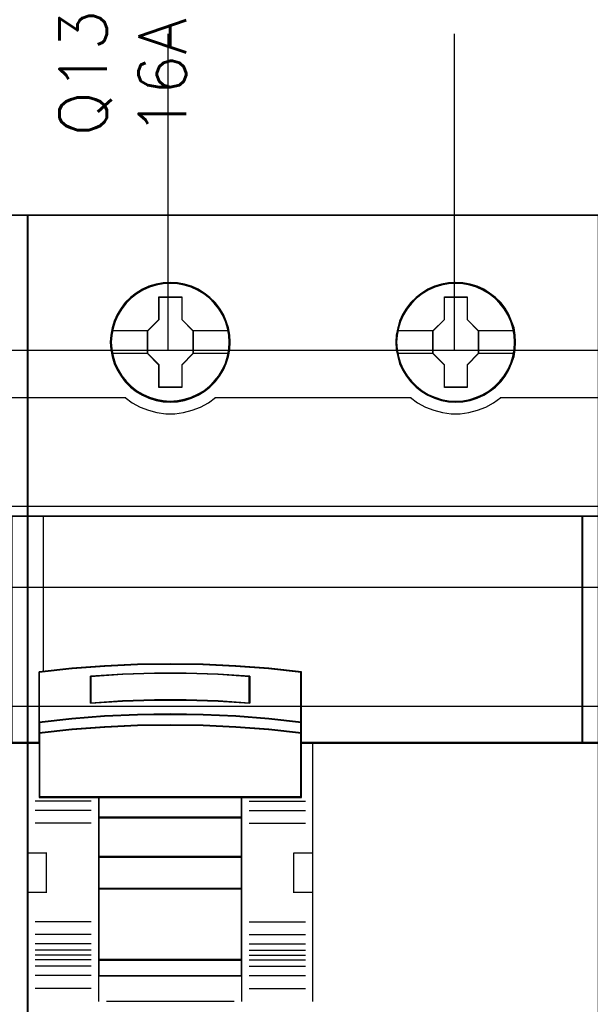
# Model space of a CAD drawing. Extents: x -543332 to -323966, y -9028 to 137422.
# Tile 45 of 250: x -448804 to -448444, y 23760 to 24382. Entities that reach past the tile are written whole.
import ezdxf

# ---------------------------------------------------------------- set-up
doc = ezdxf.new("R2010")
doc.units = 0
doc.header["$MEASUREMENT"] = 0
doc.layers.get('0').update_dxf_attribs({"color": 8})
for name, color, linetype in [('30', 7, 'Continuous'), ('45', 8, 'Continuous'), ('50', 7, 'Continuous')]:
    doc.layers.add(name, color=color, linetype=linetype)
doc.styles.get("Standard").update_dxf_attribs({"font": 'txt', "bigfont": 'BIGFONT.SHX'})

# ---------------------------------------------------------------- blocks, each defined once
blk = doc.blocks.new('*U1096')
at = {"layer": '50', "color": 7}
for points in [[(61.983887, -477.51456), (386.017439, -477.51456)], [(61.983887, -477.51456), (386.017439, -477.51456)], [(151.864631, -477.55693), (151.864631, -457.544965)], [(169.926144, -477.55693), (169.926144, -457.544965)], [(61.983887, -487.347089), (386.017439, -487.347089), (386.017439, -533.64975), (61.983887, -533.64975), (61.983887, -487.347089)]]:
    blk.add_lwpolyline(points, dxfattribs=at)
blk = doc.blocks.new('*U1097')
at = {"layer": '30', "color": 7}
blk.add_lwpolyline([(51.981526, -492.476529), (396.088727, -492.476529), (396.088727, -528.454107), (51.981526, -528.454107), (51.981526, -492.476529)], close=True, dxfattribs=at)
for points in [[(51.981526, -492.476529), (396.088727, -492.476529), (396.088727, -528.454107), (51.981526, -528.454107), (51.981526, -492.476529)], [(51.981526, -499.973403), (396.088727, -499.973403), (396.088727, -520.957234), (51.981526, -520.957234), (51.981526, -499.973403)]]:
    blk.add_lwpolyline(points, dxfattribs=at)
blk = doc.blocks.new('*U1099')
at = {"layer": '45', "color": 7}
for points in [[(143.026075, -468.992858), (106.974629, -468.992858), (106.974629, -551.996037), (143.026075, -551.996037), (143.026075, -468.992858)], [(141.984218, -487.995883), (141.984218, -502.319651), (143.026075, -502.319651), (143.026075, -487.995883), (141.984218, -487.995883)]]:
    blk.add_lwpolyline(points, close=True, dxfattribs=at)
at = {"layer": '45', "color": 139}
blk.add_lwpolyline([(143.026075, -468.992858), (106.974629, -468.992858), (106.974629, -551.996037), (143.026075, -551.996037), (143.026075, -468.992858)], close=True, dxfattribs=at)
at = {"layer": '45', "color": 59}
blk.add_lwpolyline([(143.010169, -469.008747), (106.990535, -469.008747), (106.990535, -551.977501), (143.010169, -551.977501), (143.010169, -469.008747)], close=True, dxfattribs=at)
at = {"layer": '45', "color": 139}
for points in [[(136.812046, -480.493713), (143.026075, -480.493713)], [(106.974629, -487.995883), (143.026075, -487.995883)], [(143.026075, -502.282577), (124.238179, -502.282577)]]:
    blk.add_lwpolyline(points, dxfattribs=at)
at = {"layer": '45', "color": 140}
for points in [[(141.984218, -487.995883), (141.984218, -502.319651), (143.026075, -502.319651), (143.026075, -487.995883), (141.984218, -487.995883)], [(142.000124, -488.011772), (142.000124, -502.303762), (143.010169, -502.303762), (143.010169, -488.011772), (142.000124, -488.011772)]]:
    blk.add_lwpolyline(points, close=True, dxfattribs=at)
blk = doc.blocks.new('*U1100')
at = {"layer": '45', "color": 7}
for points in [[(179.027152, -468.992858), (142.975706, -468.992858), (142.975706, -551.996037), (179.027152, -551.996037), (179.027152, -468.992858)], [(155.772259, -477.012853), (155.744595, -476.559656), (155.672668, -476.100932), (155.517748, -475.669842), (155.34623, -475.249805), (155.108317, -474.857402), (154.826142, -474.503687), (154.499704, -474.183133), (154.134535, -473.901266), (153.763834, -473.658087), (153.332272, -473.470176), (152.90071, -473.337533), (152.447016, -473.254631), (151.998855, -473.232524), (151.539628, -473.254631), (151.102533, -473.337533), (150.654372, -473.470176), (150.239408, -473.658087), (149.846576, -473.901266), (149.486941, -474.183133), (149.15497, -474.503687), (148.894926, -474.857402), (148.65148, -475.249805), (148.446765, -475.669842), (148.330575, -476.100932), (148.242049, -476.559656), (148.208852, -477.012853), (148.242049, -477.466051), (148.330575, -477.908195), (148.446765, -478.344812), (148.65148, -478.759321), (148.894926, -479.151724), (149.15497, -479.516493), (149.486941, -479.842574), (149.846576, -480.118914), (150.239408, -480.356566), (150.654372, -480.53895), (151.102533, -480.67712), (151.539628, -480.765549), (151.998855, -480.787656), (152.447016, -480.765549), (152.90071, -480.67712), (153.332272, -480.53895), (153.763834, -480.356566), (154.134535, -480.118914), (154.499704, -479.842574), (154.826142, -479.516493), (155.108317, -479.151724), (155.34623, -478.759321), (155.517748, -478.344812), (155.672668, -477.908195), (155.744595, -477.466051), (155.772259, -477.012853)], [(155.772259, -477.012853), (155.744595, -476.559656), (155.672668, -476.100932), (155.517748, -475.669842), (155.34623, -475.249805), (155.108317, -474.857402), (154.826142, -474.503687), (154.499704, -474.183133), (154.134535, -473.901266), (153.763834, -473.658087), (153.332272, -473.470176), (152.90071, -473.337533), (152.447016, -473.254631), (151.998855, -473.232524), (151.539628, -473.254631), (151.102533, -473.337533), (150.654372, -473.470176), (150.239408, -473.658087), (149.846576, -473.901266), (149.486941, -474.183133), (149.15497, -474.503687), (148.894926, -474.857402), (148.65148, -475.249805), (148.446765, -475.669842), (148.330575, -476.100932), (148.242049, -476.559656), (148.208852, -477.012853), (148.242049, -477.466051), (148.330575, -477.908195), (148.446765, -478.344812), (148.65148, -478.759321), (148.894926, -479.151724), (149.15497, -479.516493), (149.486941, -479.842574), (149.846576, -480.118914), (150.239408, -480.356566), (150.654372, -480.53895), (151.102533, -480.67712), (151.539628, -480.765549), (151.998855, -480.787656), (152.447016, -480.765549), (152.90071, -480.67712), (153.332272, -480.53895), (153.763834, -480.356566), (154.134535, -480.118914), (154.499704, -479.842574), (154.826142, -479.516493), (155.108317, -479.151724), (155.34623, -478.759321), (155.517748, -478.344812), (155.672668, -477.908195), (155.744595, -477.466051), (155.772259, -477.012853)], [(173.783402, -477.012853), (173.76127, -476.559656), (173.689341, -476.100932), (173.534416, -475.669842), (173.351826, -475.249805), (173.124973, -474.857402), (172.842789, -474.503687), (172.51634, -474.183133), (172.145628, -473.901266), (171.780449, -473.65256), (171.348873, -473.470176), (170.917298, -473.337533), (170.46359, -473.254631), (170.004349, -473.232524), (169.556175, -473.254631), (169.108, -473.337533), (168.659825, -473.470176), (168.244849, -473.65256), (167.863071, -473.901266), (167.503424, -474.183133), (167.171443, -474.503687), (166.900325, -474.857402), (166.656872, -475.249805), (166.463217, -475.669842), (166.347023, -476.100932), (166.258495, -476.559656), (166.225297, -477.012853), (166.258495, -477.466051), (166.347023, -477.908195), (166.463217, -478.344812), (166.656872, -478.759321), (166.900325, -479.151724), (167.171443, -479.516493), (167.503424, -479.842574), (167.863071, -480.118914), (168.244849, -480.356566), (168.659825, -480.53895), (169.108, -480.67712), (169.556175, -480.765549), (170.004349, -480.787656), (170.46359, -480.765549), (170.917298, -480.67712), (171.348873, -480.53895), (171.780449, -480.356566), (172.145628, -480.118914), (172.51634, -479.842574), (172.842789, -479.516493), (173.124973, -479.151724), (173.351826, -478.759321), (173.534416, -478.344812), (173.689341, -477.908195), (173.76127, -477.466051), (173.783402, -477.012853)], [(173.783402, -477.012853), (173.76127, -476.559656), (173.689341, -476.100932), (173.534416, -475.669842), (173.351826, -475.249805), (173.124973, -474.857402), (172.842789, -474.503687), (172.51634, -474.183133), (172.145628, -473.901266), (171.780449, -473.65256), (171.348873, -473.470176), (170.917298, -473.337533), (170.46359, -473.254631), (170.004349, -473.232524), (169.556175, -473.254631), (169.108, -473.337533), (168.659825, -473.470176), (168.244849, -473.65256), (167.863071, -473.901266), (167.503424, -474.183133), (167.171443, -474.503687), (166.900325, -474.857402), (166.656872, -475.249805), (166.463217, -475.669842), (166.347023, -476.100932), (166.258495, -476.559656), (166.225297, -477.012853), (166.258495, -477.466051), (166.347023, -477.908195), (166.463217, -478.344812), (166.656872, -478.759321), (166.900325, -479.151724), (167.171443, -479.516493), (167.503424, -479.842574), (167.863071, -480.118914), (168.244849, -480.356566), (168.659825, -480.53895), (169.108, -480.67712), (169.556175, -480.765549), (170.004349, -480.787656), (170.46359, -480.765549), (170.917298, -480.67712), (171.348873, -480.53895), (171.780449, -480.356566), (172.145628, -480.118914), (172.51634, -479.842574), (172.842789, -479.516493), (173.124973, -479.151724), (173.351826, -478.759321), (173.534416, -478.344812), (173.689341, -477.908195), (173.76127, -477.466051), (173.783402, -477.012853)], [(173.767496, -477.011517), (173.745457, -476.560384), (173.67383, -476.10375), (173.519558, -475.674624), (173.337737, -475.256502), (173.111838, -474.865887), (172.830841, -474.513784), (172.505767, -474.19469), (172.136615, -473.914108), (171.772973, -473.666535), (171.343214, -473.484982), (170.913455, -473.352943), (170.461657, -473.270419), (170.004349, -473.248413), (169.558061, -473.270419), (169.111773, -473.352943), (168.665485, -473.484982), (168.252255, -473.666535), (167.872083, -473.914108), (167.513951, -474.19469), (167.183367, -474.513784), (166.91339, -474.865887), (166.670962, -475.256502), (166.478121, -475.674624), (166.362417, -476.10375), (166.274261, -476.560384), (166.241203, -477.011517), (166.274261, -477.462649), (166.362417, -477.902778), (166.478121, -478.337406), (166.670962, -478.750027), (166.91339, -479.140641), (167.183367, -479.503748), (167.513951, -479.828343), (167.872083, -480.103424), (168.252255, -480.339993), (168.665485, -480.521547), (169.111773, -480.659087), (169.558061, -480.747113), (170.004349, -480.769119), (170.461657, -480.747113), (170.913455, -480.659087), (171.343214, -480.521547), (171.772973, -480.339993), (172.136615, -480.103424), (172.505767, -479.828343), (172.830841, -479.503748), (173.111838, -479.140641), (173.337737, -478.750027), (173.519558, -478.337406), (173.67383, -477.902778), (173.745457, -477.462649), (173.767496, -477.011517)], [(151.285124, -474.140834), (152.728613, -474.140834), (152.728613, -475.574198), (153.441998, -476.288112), (153.441998, -477.721475), (152.728613, -478.446458), (152.728613, -479.868753), (151.285124, -479.868753), (151.285124, -478.446458), (150.555019, -477.721475), (150.555019, -476.288112), (151.285124, -475.574198), (151.285124, -474.140834)], [(151.285124, -474.140834), (152.728613, -474.140834), (152.728613, -474.140834), (152.728613, -475.574198), (152.728613, -475.574198), (153.441998, -476.288112), (153.441998, -476.288112), (153.441998, -477.721475), (153.441998, -477.721475), (152.728613, -478.446458), (152.728613, -478.446458), (152.728613, -479.868753), (152.728613, -479.868753), (151.285124, -479.868753), (151.285124, -479.868753), (151.285124, -478.446458), (151.285124, -478.446458), (150.555019, -477.721475), (150.555019, -477.721475), (150.555019, -476.288112), (150.555019, -476.288112), (151.285124, -475.574198), (151.285124, -475.574198), (151.285124, -474.140834), (151.285124, -474.140834)], [(151.292985, -474.156723), (152.720568, -474.156723), (152.720568, -475.582134), (153.426092, -476.292088), (153.426092, -477.717499), (152.720568, -478.43846), (152.720568, -479.852864), (151.292985, -479.852864), (151.292985, -478.43846), (150.570926, -477.717499), (150.570926, -476.292088), (151.292985, -475.582134), (151.292985, -474.156723)], [(169.296538, -474.140834), (170.734454, -474.140834), (170.734454, -475.574198), (171.447839, -476.288112), (171.447839, -477.721475), (170.734454, -478.446458), (170.734454, -479.868753), (169.296538, -479.868753), (169.296538, -478.446458), (168.56086, -477.721475), (168.56086, -476.288112), (169.296538, -475.574198), (169.296538, -474.140834)], [(169.296538, -474.140834), (170.734454, -474.140834), (170.734454, -474.140834), (170.734454, -475.574198), (170.734454, -475.574198), (171.447839, -476.288112), (171.447839, -476.288112), (171.447839, -477.721475), (171.447839, -477.721475), (170.734454, -478.446458), (170.734454, -478.446458), (170.734454, -479.868753), (170.734454, -479.868753), (169.296538, -479.868753), (169.296538, -479.868753), (169.296538, -478.446458), (169.296538, -478.446458), (168.56086, -477.721475), (168.56086, -477.721475), (168.56086, -476.288112), (168.56086, -476.288112), (169.296538, -475.574198), (169.296538, -475.574198), (169.296538, -474.140834), (169.296538, -474.140834)], [(169.304338, -474.156723), (170.726409, -474.156723), (170.726409, -475.582134), (171.431933, -476.292088), (171.431933, -477.717499), (170.726409, -478.43846), (170.726409, -479.852864), (169.304338, -479.852864), (169.304338, -478.43846), (168.576766, -477.717499), (168.576766, -476.292088), (169.304338, -475.582134), (169.304338, -474.156723)], [(178.019759, -487.995883), (142.975706, -487.995883), (142.975706, -502.319651), (143.725547, -502.319651), (143.725547, -501.685612), (143.725547, -501.001953), (143.725547, -497.826244), (145.787611, -497.605709), (147.849674, -497.451334), (149.917251, -497.357607), (151.990342, -497.324526), (154.057919, -497.357607), (156.119982, -497.451334), (158.193073, -497.605709), (160.255136, -497.826244), (160.255136, -501.001953), (160.255136, -501.685612), (160.255136, -502.319651), (160.993951, -502.319651), (178.019759, -502.319651), (178.019759, -487.995883)], [(177.982644, -487.995883), (177.982644, -502.319651), (179.027152, -502.319651), (179.027152, -487.995883), (177.982644, -487.995883)], [(154.068692, -500.531746), (156.133354, -500.620552), (158.209057, -500.781513), (160.27372, -501.003528), (160.27372, -497.806517), (158.209057, -497.584502), (156.133354, -497.429092), (154.068692, -497.334735), (151.998509, -497.301433), (149.922805, -497.334735), (147.852623, -497.429092), (145.78796, -497.584502), (143.723298, -497.806517), (143.723298, -501.003528), (145.78796, -500.781513), (147.852623, -500.620552), (149.922805, -500.531746), (151.998509, -500.503995), (154.068692, -500.531746)], [(157.018247, -498.090159), (157.018247, -499.782737), (155.011502, -499.665041), (152.99923, -499.608995), (150.998014, -499.608995), (148.985741, -499.665041), (146.973469, -499.782737), (146.973469, -498.090159), (148.985741, -497.966859), (150.998014, -497.905208), (152.99923, -497.905208), (155.011502, -497.966859), (157.018247, -498.090159)], [(152.99923, -499.608995), (155.011502, -499.665041), (157.018247, -499.782737), (157.018247, -498.090159), (155.011502, -497.966859), (152.99923, -497.905208), (150.998014, -497.905208), (148.985741, -497.966859), (146.973469, -498.090159), (146.973469, -499.782737), (148.985741, -499.665041), (150.998014, -499.608995), (152.99923, -499.608995)], [(152.994462, -499.596047), (154.99983, -499.651144), (156.999689, -499.766848), (156.999689, -498.102917), (154.99983, -497.981704), (152.994462, -497.921097), (151.000112, -497.921097), (148.994744, -497.981704), (146.989375, -498.102917), (146.989375, -499.766848), (148.994744, -499.651144), (151.000112, -499.596047), (152.994462, -499.596047)], [(156.133354, -501.301356), (158.209057, -501.460047), (160.27372, -501.686747), (160.27372, -500.983976), (158.209057, -500.757276), (156.133354, -500.592918), (154.068692, -500.502238), (151.998509, -500.4739), (149.922805, -500.502238), (147.852623, -500.592918), (145.78796, -500.757276), (143.723298, -500.983976), (143.723298, -501.686747), (145.78796, -501.460047), (147.852623, -501.301356), (149.922805, -501.205009), (151.998509, -501.171004), (154.068692, -501.205009), (156.133354, -501.301356)], [(156.124081, -501.295565), (158.19513, -501.450097), (160.255162, -501.670858), (160.255162, -500.9865), (158.19513, -500.76574), (156.124081, -500.605688), (154.064049, -500.517384), (151.998509, -500.489789), (149.92746, -500.517384), (147.86192, -500.605688), (145.801888, -500.76574), (143.741855, -500.9865), (143.741855, -501.670858), (145.801888, -501.450097), (147.86192, -501.295565), (149.92746, -501.201742), (151.998509, -501.168628), (154.064049, -501.201742), (156.124081, -501.295565)], [(143.723298, -502.293525), (143.723298, -505.746339), (147.47723, -505.746339), (156.508747, -505.746339), (160.27372, -505.746339), (160.27372, -502.293525), (160.27372, -501.656167), (158.209057, -501.434477), (156.133354, -501.279295), (154.068692, -501.185077), (151.998509, -501.151823), (149.922805, -501.185077), (147.852623, -501.279295), (145.78796, -501.434477), (143.723298, -501.656167), (143.723298, -502.293525)], [(143.741855, -502.301517), (143.741855, -505.730451), (147.487369, -505.730451), (156.498633, -505.730451), (160.255162, -505.730451), (160.255162, -502.301517), (160.255162, -501.668568), (158.19513, -501.448411), (156.124081, -501.294302), (154.064049, -501.200736), (151.998509, -501.167712), (149.92746, -501.200736), (147.86192, -501.294302), (145.801888, -501.448411), (143.741855, -501.668568), (143.741855, -502.301517)], [(156.517201, -505.709266), (147.469213, -505.709266), (147.469213, -507.022741), (156.517201, -507.022741), (156.517201, -505.709266)], [(156.498643, -505.727803), (147.485119, -505.727803), (147.485119, -507.004204), (156.498643, -507.004204), (156.498643, -505.727803)], [(156.517201, -506.985667), (147.469213, -506.985667), (147.469213, -509.511989), (156.517201, -509.511989), (156.517201, -506.985667)], [(156.498643, -507.001556), (147.485119, -507.001556), (147.485119, -509.4961), (156.498643, -509.4961), (156.498643, -507.001556)], [(156.517201, -509.477563), (147.469213, -509.477563), (147.469213, -511.519276), (156.517201, -511.519276), (156.517201, -509.477563)], [(156.498643, -509.493452), (147.485119, -509.493452), (147.485119, -511.503387), (156.498643, -511.503387), (156.498643, -509.493452)], [(156.517201, -511.484851), (147.469213, -511.484851), (147.469213, -516.013163), (156.517201, -516.013163), (156.517201, -511.484851)], [(156.498643, -511.500739), (147.485119, -511.500739), (147.485119, -515.997275), (156.498643, -515.997275), (156.498643, -511.500739)], [(156.517201, -515.978738), (147.469213, -515.978738), (147.469213, -517.008863), (156.517201, -517.008863), (156.517201, -515.978738)], [(156.498643, -515.994626), (147.485119, -515.994626), (147.485119, -516.992974), (156.498643, -516.992974), (156.498643, -515.994626)]]:
    blk.add_lwpolyline(points, close=True, dxfattribs=at)
at = {"layer": '45', "color": 139}
for points in [[(179.027152, -468.992858), (142.975706, -468.992858), (142.975706, -551.996037), (179.027152, -551.996037), (179.027152, -468.992858)], [(155.72189, -477.012969), (155.688695, -476.559771), (155.600174, -476.117627), (155.478459, -475.692063), (155.290354, -475.28308), (155.063521, -474.90173), (154.77583, -474.548015), (154.466009, -474.232987), (154.106396, -473.95112), (153.71912, -473.718995), (153.315247, -473.53661), (152.883711, -473.403967), (152.446642, -473.321065), (151.998509, -473.293431), (151.550375, -473.321065), (151.107774, -473.403967), (150.676238, -473.53661), (150.272365, -473.718995), (149.885089, -473.95112), (149.531008, -474.232987), (149.221188, -474.548015), (148.944562, -474.90173), (148.706664, -475.28308), (148.518558, -475.692063), (148.385778, -476.117627), (148.308323, -476.559771), (148.275128, -477.012969), (148.308323, -477.455113), (148.385778, -477.897257), (148.518558, -478.322821), (148.706664, -478.737331), (148.944562, -479.124207), (149.221188, -479.466869), (149.531008, -479.787423), (149.885089, -480.06929), (150.272365, -480.295889), (150.676238, -480.478274), (151.107774, -480.610917), (151.550375, -480.693819), (151.998509, -480.721453), (152.446642, -480.693819), (152.883711, -480.610917), (153.315247, -480.478274), (153.71912, -480.295889), (154.106396, -480.06929), (154.466009, -479.787423), (154.77583, -479.466869), (155.063521, -479.124207), (155.290354, -478.737331), (155.478459, -478.322821), (155.600174, -477.897257), (155.688695, -477.455113), (155.72189, -477.012969)], [(173.722428, -477.012738), (173.694755, -476.565067), (173.6062, -476.122923), (173.473369, -475.697359), (173.290725, -475.288376), (173.05827, -474.907027), (172.781537, -474.553311), (172.466062, -474.232757), (172.106309, -473.95089), (171.724418, -473.724291), (171.314853, -473.541906), (170.89422, -473.409263), (170.451447, -473.326361), (170.00314, -473.298727), (169.554833, -473.326361), (169.106526, -473.409263), (168.685892, -473.541906), (168.276328, -473.724291), (167.894437, -473.95089), (167.540219, -474.232757), (167.213674, -474.553311), (166.948011, -474.907027), (166.71002, -475.288376), (166.521842, -475.697359), (166.40008, -476.122923), (166.311525, -476.565067), (166.278317, -477.012738), (166.311525, -477.460409), (166.40008, -477.902553), (166.521842, -478.328117), (166.71002, -478.742627), (166.948011, -479.123976), (167.213674, -479.472165), (167.540219, -479.787193), (167.894437, -480.06906), (168.276328, -480.301185), (168.685892, -480.48357), (169.106526, -480.616213), (169.554833, -480.699115), (170.00314, -480.726749), (170.451447, -480.699115), (170.89422, -480.616213), (171.314853, -480.48357), (171.724418, -480.301185), (172.106309, -480.06906), (172.466062, -479.787193), (172.781537, -479.472165), (173.05827, -479.123976), (173.290725, -478.742627), (173.473369, -478.328117), (173.6062, -477.902553), (173.694755, -477.460409), (173.722428, -477.012738)], [(178.001201, -488.011772), (142.991612, -488.011772), (142.991612, -502.303762), (143.740716, -502.303762), (143.740716, -501.67113), (143.740716, -500.988987), (143.740716, -497.820324), (145.800751, -497.600278), (147.860787, -497.446246), (149.926331, -497.352726), (151.997383, -497.319719), (154.062926, -497.352726), (156.122962, -497.446246), (158.194014, -497.600278), (160.254049, -497.820324), (160.254049, -500.988987), (160.254049, -501.67113), (160.254049, -502.303762), (160.992137, -502.303762), (178.001201, -502.303762), (178.001201, -488.011772)], [(143.741855, -502.301517), (143.741855, -505.730451), (147.487369, -505.730451), (156.498633, -505.730451), (160.255162, -505.730451), (160.255162, -502.301517), (160.255162, -501.668568), (158.19513, -501.448411), (156.124081, -501.294302), (154.064049, -501.200736), (151.998509, -501.167712), (149.92746, -501.200736), (147.86192, -501.294302), (145.801888, -501.448411), (143.741855, -501.668568), (143.741855, -502.301517)], [(156.511899, -511.482202), (147.466562, -511.482202), (147.466562, -516.015811), (156.511899, -516.015811), (156.511899, -511.482202)], [(156.493341, -511.500739), (147.485119, -511.500739), (147.485119, -515.997275), (156.493341, -515.997275), (156.493341, -511.500739)]]:
    blk.add_lwpolyline(points, close=True, dxfattribs=at)
at = {"layer": '45', "color": 59}
for points in [[(179.011246, -469.008747), (142.991612, -469.008747), (142.991612, -551.977501), (179.011246, -551.977501), (179.011246, -469.008747)], [(154.068692, -500.531746), (156.133354, -500.620552), (158.209057, -500.781513), (160.27372, -501.003528), (160.27372, -497.806517), (158.209057, -497.584502), (156.133354, -497.429092), (154.068692, -497.334735), (151.998509, -497.301433), (149.922805, -497.334735), (147.852623, -497.429092), (145.78796, -497.584502), (143.723298, -497.806517), (143.723298, -501.003528), (145.78796, -500.781513), (147.852623, -500.620552), (149.922805, -500.531746), (151.998509, -500.503995), (154.068692, -500.531746)], [(157.018247, -498.090159), (157.018247, -499.782737), (155.011502, -499.665041), (152.99923, -499.608995), (150.998014, -499.608995), (148.985741, -499.665041), (146.973469, -499.782737), (146.973469, -498.090159), (148.985741, -497.966859), (150.998014, -497.905208), (152.99923, -497.905208), (155.011502, -497.966859), (157.018247, -498.090159)], [(152.99923, -499.608995), (155.011502, -499.665041), (157.018247, -499.782737), (157.018247, -498.090159), (155.011502, -497.966859), (152.99923, -497.905208), (150.998014, -497.905208), (148.985741, -497.966859), (146.973469, -498.090159), (146.973469, -499.782737), (148.985741, -499.665041), (150.998014, -499.608995), (152.99923, -499.608995)], [(152.994462, -499.596047), (154.99983, -499.651144), (156.999689, -499.766848), (156.999689, -498.102917), (154.99983, -497.981704), (152.994462, -497.921097), (151.000112, -497.921097), (148.994744, -497.981704), (146.989375, -498.102917), (146.989375, -499.766848), (148.994744, -499.651144), (151.000112, -499.596047), (152.994462, -499.596047)], [(156.133354, -501.301356), (158.209057, -501.460047), (160.27372, -501.686747), (160.27372, -500.983976), (158.209057, -500.757276), (156.133354, -500.592918), (154.068692, -500.502238), (151.998509, -500.4739), (149.922805, -500.502238), (147.852623, -500.592918), (145.78796, -500.757276), (143.723298, -500.983976), (143.723298, -501.686747), (145.78796, -501.460047), (147.852623, -501.301356), (149.922805, -501.205009), (151.998509, -501.171004), (154.068692, -501.205009), (156.133354, -501.301356)], [(156.124081, -501.295565), (158.19513, -501.450097), (160.255162, -501.670858), (160.255162, -500.9865), (158.19513, -500.76574), (156.124081, -500.605688), (154.064049, -500.517384), (151.998509, -500.489789), (149.92746, -500.517384), (147.86192, -500.605688), (145.801888, -500.76574), (143.741855, -500.9865), (143.741855, -501.670858), (145.801888, -501.450097), (147.86192, -501.295565), (149.92746, -501.201742), (151.998509, -501.168628), (154.064049, -501.201742), (156.124081, -501.295565)], [(143.723298, -502.293525), (143.723298, -505.746339), (147.47723, -505.746339), (156.508747, -505.746339), (160.27372, -505.746339), (160.27372, -502.293525), (160.27372, -501.656167), (158.209057, -501.434477), (156.133354, -501.279295), (154.068692, -501.185077), (151.998509, -501.151823), (149.922805, -501.185077), (147.852623, -501.279295), (145.78796, -501.434477), (143.723298, -501.656167), (143.723298, -502.293525)], [(156.517201, -505.709266), (147.469213, -505.709266), (147.469213, -507.022741), (156.517201, -507.022741), (156.517201, -505.709266)], [(156.498643, -505.727803), (147.485119, -505.727803), (147.485119, -507.004204), (156.498643, -507.004204), (156.498643, -505.727803)], [(156.517201, -506.985667), (147.469213, -506.985667), (147.469213, -509.511989), (156.517201, -509.511989), (156.517201, -506.985667)], [(156.498643, -507.001556), (147.485119, -507.001556), (147.485119, -509.4961), (156.498643, -509.4961), (156.498643, -507.001556)], [(156.517201, -509.477563), (147.469213, -509.477563), (147.469213, -511.519276), (156.517201, -511.519276), (156.517201, -509.477563)], [(156.498643, -509.493452), (147.485119, -509.493452), (147.485119, -511.503387), (156.498643, -511.503387), (156.498643, -509.493452)], [(156.517201, -511.484851), (147.469213, -511.484851), (147.469213, -516.013163), (156.517201, -516.013163), (156.517201, -511.484851)], [(156.498643, -511.500739), (147.485119, -511.500739), (147.485119, -515.997275), (156.498643, -515.997275), (156.498643, -511.500739)], [(156.517201, -515.978738), (147.469213, -515.978738), (147.469213, -517.008863), (156.517201, -517.008863), (156.517201, -515.978738)], [(156.498643, -515.994626), (147.485119, -515.994626), (147.485119, -516.992974), (156.498643, -516.992974), (156.498643, -515.994626)]]:
    blk.add_lwpolyline(points, close=True, dxfattribs=at)
at = {"layer": '45', "color": 140}
for points in [[(155.756353, -477.011517), (155.728805, -476.560384), (155.657181, -476.10375), (155.502913, -475.674624), (155.332116, -475.256502), (155.095204, -474.865887), (154.814215, -474.513784), (154.48915, -474.19469), (154.125518, -473.914108), (153.756376, -473.672037), (153.326629, -473.484982), (152.896881, -473.352943), (152.445096, -473.270419), (151.99882, -473.248413), (151.541525, -473.270419), (151.106268, -473.352943), (150.659992, -473.484982), (150.246774, -473.672037), (149.855594, -473.914108), (149.497471, -474.19469), (149.166896, -474.513784), (148.907946, -474.865887), (148.665525, -475.256502), (148.46167, -475.674624), (148.345969, -476.10375), (148.257816, -476.560384), (148.224758, -477.011517), (148.257816, -477.462649), (148.345969, -477.902778), (148.46167, -478.337406), (148.665525, -478.750027), (148.907946, -479.140641), (149.166896, -479.503748), (149.497471, -479.828343), (149.855594, -480.103424), (150.246774, -480.339993), (150.659992, -480.521547), (151.106268, -480.659087), (151.541525, -480.747113), (151.99882, -480.769119), (152.445096, -480.747113), (152.896881, -480.659087), (153.326629, -480.521547), (153.756376, -480.339993), (154.125518, -480.103424), (154.48915, -479.828343), (154.814215, -479.503748), (155.095204, -479.140641), (155.332116, -478.750027), (155.502913, -478.337406), (155.657181, -477.902778), (155.728805, -477.462649), (155.756353, -477.011517)], [(178.019759, -487.995883), (142.975706, -487.995883), (142.975706, -502.319651), (143.725547, -502.319651), (143.725547, -501.685612), (143.725547, -501.001953), (143.725547, -497.826244), (145.787611, -497.605709), (147.849674, -497.451334), (149.917251, -497.357607), (151.990342, -497.324526), (154.057919, -497.357607), (156.119982, -497.451334), (158.193073, -497.605709), (160.255136, -497.826244), (160.255136, -501.001953), (160.255136, -501.685612), (160.255136, -502.319651), (160.993951, -502.319651), (178.019759, -502.319651), (178.019759, -487.995883)], [(177.982644, -487.995883), (177.982644, -502.319651), (179.027152, -502.319651), (179.027152, -487.995883), (177.982644, -487.995883)], [(178.001201, -488.011772), (178.001201, -502.303762), (179.011246, -502.303762), (179.011246, -488.011772), (178.001201, -488.011772)]]:
    blk.add_lwpolyline(points, close=True, dxfattribs=at)
at = {"layer": '45', "color": 7}
for points in [[(148.28043, -476.275232), (150.589483, -476.275232)], [(153.407535, -476.275232), (155.705983, -476.275232)], [(166.296875, -476.275232), (168.595323, -476.275232)], [(171.413375, -476.275232), (173.711824, -476.275232)], [(148.28043, -477.699929), (150.589483, -477.699929)], [(153.407535, -477.699929), (155.705983, -477.699929)], [(166.296875, -477.699929), (168.595323, -477.699929)], [(171.413375, -477.699929), (173.711824, -477.699929)]]:
    blk.add_lwpolyline(points, dxfattribs=at)
at = {"layer": '45', "color": 139}
for points in [[(142.975706, -480.493713), (149.184433, -480.493713)], [(149.14997, -480.493713), (149.598864, -480.829629), (150.097636, -481.097223), (150.618575, -481.302189), (151.156139, -481.45022), (151.721414, -481.518542), (152.275604, -481.518542), (152.829794, -481.45022), (153.378443, -481.302189), (153.89384, -481.097223), (154.398153, -480.829629), (154.847048, -480.493713)], [(154.812584, -480.493713), (167.190274, -480.493713)], [(167.155811, -480.493713), (167.604724, -480.829629), (168.097974, -481.097223), (168.624477, -481.302189), (169.173149, -481.45022), (169.72182, -481.518542), (170.276034, -481.518542), (170.830248, -481.45022), (171.37892, -481.302189), (171.899881, -481.097223), (172.387589, -480.829629), (172.847586, -480.493713)], [(172.810472, -480.493713), (179.027152, -480.493713)], [(142.975706, -487.995883), (179.027152, -487.995883)], [(177.982644, -502.319651), (177.982644, -487.995883)], [(160.27372, -497.836357), (158.209057, -497.601226), (156.133354, -497.436634), (154.068692, -497.336703), (151.998509, -497.301433), (149.922805, -497.336703), (147.852623, -497.436634), (145.78796, -497.601226), (143.723298, -497.836357)], [(143.723298, -497.801931), (143.723298, -505.746339)], [(160.236605, -505.746339), (160.236605, -497.801931)], [(157.018247, -498.122355), (155.011502, -497.977591), (152.99923, -497.905208), (150.998014, -497.905208), (148.985741, -497.977591), (146.973469, -498.122355)], [(146.973469, -499.782737), (146.973469, -498.08793)], [(156.981132, -499.782737), (156.981132, -498.08793)], [(157.018247, -499.782737), (155.011502, -499.644607), (152.99923, -499.57883), (150.998014, -499.57883), (148.985741, -499.644607), (146.973469, -499.782737)], [(160.27372, -501.003528), (158.209057, -500.768138), (156.133354, -500.59748), (154.068692, -500.503324), (151.998509, -500.4739), (149.922805, -500.503324), (147.852623, -500.59748), (145.78796, -500.768138), (143.723298, -501.003528)], [(160.27372, -501.686747), (158.209057, -501.451616), (156.133354, -501.287024), (154.068692, -501.187093), (151.998509, -501.151823), (149.922805, -501.187093), (147.852623, -501.287024), (145.78796, -501.451616), (143.723298, -501.686747)], [(143.760413, -502.282577), (142.975706, -502.282577)], [(179.027152, -502.282577), (160.236605, -502.282577)], [(160.976244, -502.282577), (160.976244, -518.626874)], [(160.27372, -505.709266), (143.723298, -505.709266)], [(147.469213, -505.709266), (147.469213, -517.008863)], [(147.469213, -505.709266), (156.517201, -505.709266)], [(156.480086, -505.709266), (156.480086, -517.008863)], [(147.010583, -505.968783), (143.47145, -505.968783)], [(156.981132, -505.968783), (160.525568, -505.968783)], [(147.010583, -506.572558), (143.47145, -506.572558)], [(147.469213, -506.985667), (156.517201, -506.985667)], [(156.981132, -506.572558), (160.525568, -506.572558)], [(147.010583, -507.372295), (143.47145, -507.372295)], [(156.981132, -507.372295), (160.525568, -507.372295)], [(142.975706, -509.236583), (144.205787, -509.236583)], [(144.171323, -509.236583), (144.171323, -511.762905)], [(147.469213, -509.477563), (156.517201, -509.477563)], [(159.785929, -511.762905), (159.785929, -509.236583)], [(159.785929, -509.236583), (161.010708, -509.236583)], [(147.466562, -511.482202), (156.511899, -511.482202)], [(147.469213, -511.484851), (156.517201, -511.484851)], [(142.975706, -511.728479), (144.205787, -511.728479)], [(159.785929, -511.728479), (161.010708, -511.728479)], [(147.010583, -513.592767), (143.47145, -513.592767)], [(156.981132, -513.592767), (160.525568, -513.592767)], [(147.010583, -514.395152), (143.47145, -514.395152)], [(156.981132, -514.395152), (160.525568, -514.395152)], [(147.010583, -514.988335), (143.47145, -514.988335)], [(156.981132, -514.988335), (160.525568, -514.988335)], [(147.010583, -515.390851), (143.47145, -515.390851)], [(147.010583, -515.692739), (143.47145, -515.692739)], [(156.981132, -515.390851), (160.525568, -515.390851)], [(156.981132, -515.692739), (160.525568, -515.692739)], [(147.010583, -515.994626), (143.47145, -515.994626)], [(147.010583, -516.391847), (143.47145, -516.391847)], [(147.466562, -515.976089), (156.511899, -515.976089)], [(147.469213, -515.978738), (156.517201, -515.978738)], [(156.981132, -515.994626), (160.525568, -515.994626)], [(156.981132, -516.391847), (160.525568, -516.391847)], [(147.010583, -516.990326), (143.47145, -516.990326)], [(147.469213, -516.974437), (156.517201, -516.974437)], [(147.469213, -516.974437), (147.469213, -518.626874)], [(156.480086, -516.974437), (156.480086, -518.626874)], [(156.981132, -516.990326), (160.525568, -516.990326)], [(147.010583, -517.792711), (143.47145, -517.792711)], [(156.981132, -517.792711), (160.525568, -517.792711)], [(147.970259, -518.592448), (156.021457, -518.592448)]]:
    blk.add_lwpolyline(points, dxfattribs=at)
at = {"layer": '45', "color": 140}
blk.add_lwpolyline([(143.972495, -487.995883), (143.972495, -497.804579)], dxfattribs=at)

msp = doc.modelspace()

# ---------------------------------------------------------------- block references
at = {"xscale": 10, "yscale": 10, "zscale": 10}
for name in ['*U1097', '*U1096', '*U1099']:
    msp.add_blockref(name, (-450229.1, 28948.04), dxfattribs=at)
ref = msp.add_blockref('*U1100', (-450229.1, 28948.04), dxfattribs=dict(xscale=10, yscale=10, zscale=10))
ref.add_attrib('Oznaczenie', 'Q13', (-448749.1, 24308.04), dxfattribs={"height": 30, "rotation": 90, "flags": 2})
ref.add_attrib('Pr¹d znamionowy', '16A', (-448699.1, 24308.04), dxfattribs={"height": 30, "rotation": 90, "flags": 2})

doc.saveas('drawing.dxf')
